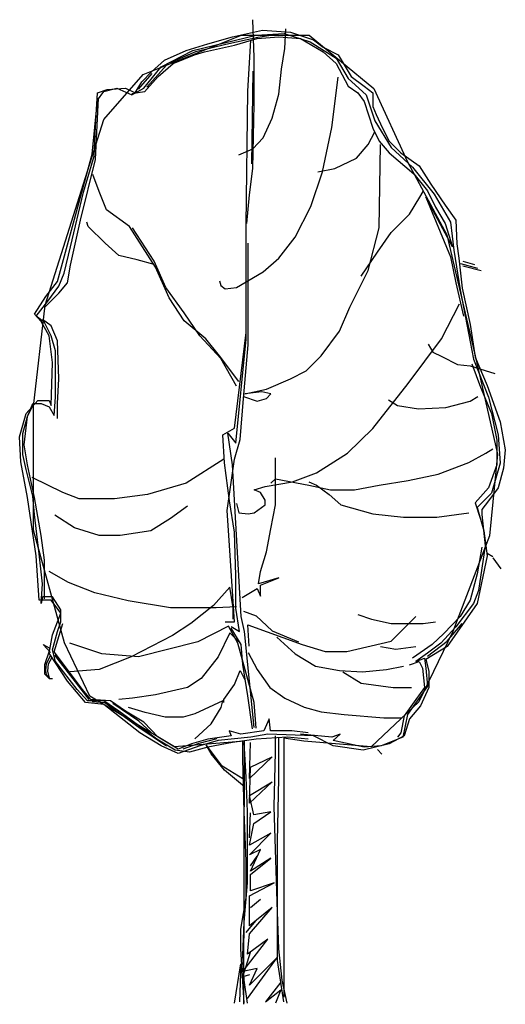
# Model space of a CAD drawing. Extents: x 31.3 to 37.3, y 32.6 to 44.8.
import ezdxf

# ---------------------------------------------------------------- set-up
doc = ezdxf.new("R2010")
doc.units = 0
doc.header["$LTSCALE"] = 40
doc.layers.get('0').update_dxf_attribs({"linetype": 'CONTINUOUS'})
doc.layers.add('TR_OUT', color=7, linetype='CONTINUOUS')

msp = doc.modelspace()

# ---------------------------------------------------------------- linework, layer by layer
at = {"color": 0}
for p, q in [((34.227, 44.299), (34.21, 44.766)), ((33.47, 44.387), (34.251, 44.573)), ((33.961, 44.556), (34.331, 44.637)), ((34.251, 44.573), (34.597, 44.597)), ((34.275, 44.552), (34.492, 44.584)), ((34.331, 44.637), (34.677, 44.613)), ((34.597, 44.597), (34.919, 44.492)), ((34.605, 44.412), (34.621, 44.653)), ((34.677, 44.613), (34.959, 44.516)), ((33.389, 44.387), (33.655, 44.468)), ((33.51, 44.375), (33.88, 44.464)), ((33.615, 44.371), (33.985, 44.452)), ((33.655, 44.468), (33.961, 44.556)), ((33.88, 44.464), (34.275, 44.552)), ((33.985, 44.452), (34.267, 44.532)), ((34.149, 43.884), (34.188, 44.514)), ((34.267, 44.532), (34.532, 44.556)), ((34.532, 44.556), (34.798, 44.532)), ((34.798, 44.532), (35.08, 44.371)), ((34.919, 44.492), (35.241, 44.291)), ((34.959, 44.516), (35.08, 44.428)), ((33.083, 44.186), (33.47, 44.387)), ((33.124, 44.267), (33.389, 44.387)), ((33.196, 44.238), (33.51, 44.375)), ((33.228, 44.226), (33.494, 44.331)), ((33.494, 44.331), (33.615, 44.371)), ((34.565, 44.154), (34.605, 44.412)), ((35.08, 44.428), (35.265, 44.331)), ((35.08, 44.371), (35.241, 44.226)), ((35.265, 44.331), (35.426, 44.065)), ((33.148, 44.206), (32.906, 43.932)), ((32.963, 44.122), (33.124, 44.267)), ((33.043, 44.065), (33.228, 44.226)), ((34.227, 43.719), (34.227, 44.299)), ((35.241, 44.291), (35.386, 44.041)), ((35.241, 44.226), (35.386, 43.945)), ((32.802, 43.908), (32.971, 44.101)), ((32.842, 44.001), (32.963, 44.122)), ((32.866, 43.92), (33.083, 44.186)), ((34.21, 44.13), (34.194, 42.987)), ((34.532, 43.848), (34.565, 44.154)), ((32.761, 43.864), (32.842, 44.001)), ((32.874, 43.876), (33.043, 44.065)), ((35.185, 43.437), (35.265, 44.057)), ((35.386, 44.041), (35.611, 43.84)), ((35.426, 44.065), (35.587, 43.945)), ((32.27, 43.453), (32.294, 43.864)), ((32.294, 43.864), (32.415, 43.904)), ((32.294, 43.775), (32.375, 43.88)), ((32.375, 43.88), (32.536, 43.92)), ((32.415, 43.904), (32.641, 43.92)), ((32.536, 43.92), (32.721, 43.84)), ((32.641, 43.92), (32.761, 43.864)), ((32.721, 43.84), (32.866, 43.92)), ((32.874, 43.876), (32.721, 43.852)), ((34.129, 42.232), (34.149, 43.884)), ((34.452, 43.55), (34.532, 43.848)), ((35.386, 43.945), (35.507, 43.864)), ((35.507, 43.864), (35.587, 43.759)), ((35.587, 43.945), (35.692, 43.864)), ((35.611, 43.84), (35.716, 43.518)), ((35.692, 43.864), (35.692, 43.695)), ((32.23, 43.107), (32.294, 43.775)), ((32.27, 43.043), (32.31, 43.8)), ((34.21, 42.93), (34.227, 43.719)), ((35.587, 43.759), (35.692, 43.429)), ((35.692, 43.695), (35.732, 43.598)), ((35.732, 43.598), (35.813, 43.429)), ((34.339, 43.309), (34.452, 43.55)), ((35.716, 43.518), (35.917, 43.188)), ((32.254, 43.083), (32.27, 43.453)), ((35.072, 42.89), (35.185, 43.437)), ((35.635, 43.228), (35.716, 43.381)), ((35.692, 43.429), (35.772, 43.268)), ((35.813, 43.429), (35.893, 43.268)), ((34.21, 43.172), (34.339, 43.309)), ((35.49, 43.059), (35.635, 43.228)), ((35.772, 43.268), (35.893, 43.123)), ((35.772, 42.198), (35.788, 43.228)), ((35.893, 43.268), (36.038, 43.123)), ((31.988, 42.214), (32.23, 43.107)), ((34.041, 43.099), (34.21, 43.172)), ((35.893, 43.123), (36.199, 42.866)), ((35.917, 43.188), (36.183, 42.946)), ((36.038, 43.123), (36.263, 42.962)), ((32.085, 42.294), (32.27, 43.043)), ((32.125, 42.64), (32.254, 43.083)), ((35.225, 42.93), (35.49, 43.059)), ((32.318, 42.648), (32.238, 42.858)), ((34.17, 42.608), (34.21, 42.93)), ((34.927, 42.463), (35.072, 42.89)), ((35.015, 42.89), (35.225, 42.93)), ((36.183, 42.946), (36.449, 42.616)), ((36.199, 42.866), (36.368, 42.656)), ((36.263, 42.962), (36.408, 42.737)), ((36.408, 42.737), (36.585, 42.479)), ((31.964, 41.964), (32.125, 42.64)), ((32.407, 42.423), (32.318, 42.648)), ((36.271, 42.576), (36.312, 42.648)), ((36.368, 42.656), (36.465, 42.455)), ((36.449, 42.616), (36.65, 42.27)), ((34.138, 42.254), (34.17, 42.608)), ((36.143, 42.367), (36.271, 42.576)), ((36.344, 42.576), (36.65, 41.843)), ((36.674, 41.964), (36.344, 42.576)), ((32.689, 42.214), (32.407, 42.423)), ((34.734, 42.085), (34.927, 42.463)), ((36.465, 42.455), (36.585, 42.254)), ((36.585, 42.479), (36.714, 42.294)), ((31.964, 41.739), (32.085, 42.294)), ((32.182, 42.214), (32.166, 42.27)), ((35.917, 42.141), (36.143, 42.367)), ((36.585, 42.254), (36.674, 41.964)), ((36.65, 42.27), (36.69, 41.924)), ((36.714, 42.294), (36.73, 42.004)), ((31.803, 41.537), (31.988, 42.214)), ((32.391, 42.012), (32.182, 42.214)), ((33.011, 41.714), (32.689, 42.214)), ((32.995, 41.787), (32.729, 42.198)), ((34.129, 40.828), (34.129, 42.232)), ((35.635, 41.674), (35.772, 42.198)), ((35.748, 41.9), (35.917, 42.141)), ((32.56, 41.859), (32.391, 42.012)), ((34.154, 40.756), (34.154, 42.012)), ((34.532, 41.827), (34.734, 42.085)), ((31.884, 41.642), (31.964, 41.964)), ((35.547, 41.602), (35.748, 41.9)), ((36.69, 41.924), (36.771, 41.433)), ((36.73, 42.004), (36.754, 41.827)), ((32.785, 41.803), (32.56, 41.859)), ((32.995, 41.747), (32.785, 41.803)), ((33.14, 41.465), (32.995, 41.787)), ((34.129, 40.908), (34.129, 41.827)), ((34.339, 41.658), (34.532, 41.827)), ((36.65, 41.843), (36.714, 41.521)), ((36.754, 41.827), (36.795, 41.457)), ((36.803, 41.787), (36.948, 41.747)), ((31.924, 41.521), (31.964, 41.739)), ((33.18, 41.336), (33.011, 41.714)), ((34.009, 41.465), (34.339, 41.658)), ((35.41, 41.223), (35.635, 41.674)), ((36.988, 41.698), (36.779, 41.755)), ((36.803, 41.731), (37.028, 41.674)), ((31.658, 41.352), (31.803, 41.537)), ((31.819, 41.481), (31.884, 41.642)), ((33.8, 41.545), (33.816, 41.489)), ((31.682, 41.296), (31.819, 41.481)), ((31.819, 41.392), (31.924, 41.521)), ((33.365, 41.151), (33.14, 41.465)), ((33.816, 41.489), (33.872, 41.449)), ((33.872, 41.449), (34.009, 41.465)), ((36.714, 41.521), (36.811, 41.111)), ((36.771, 41.433), (36.932, 40.579)), ((36.795, 41.457), (36.891, 41.006)), ((31.521, 41.135), (31.658, 41.352)), ((31.538, 41.111), (31.682, 41.296)), ((31.642, 41.215), (31.819, 41.392)), ((33.365, 41.054), (33.18, 41.336)), ((35.281, 40.925), (35.41, 41.223)), ((36.537, 40.829), (36.762, 41.264)), ((31.602, 41.046), (31.521, 41.135)), ((31.642, 41.03), (31.538, 41.111)), ((31.699, 40.869), (31.602, 41.046)), ((31.723, 40.99), (31.618, 41.07)), ((33.558, 40.869), (33.365, 41.151)), ((33.631, 40.829), (33.365, 41.054)), ((31.723, 40.869), (31.642, 41.03)), ((31.803, 40.805), (31.723, 40.99)), ((35.056, 40.62), (35.281, 40.925)), ((36.891, 41.006), (36.956, 40.603)), ((31.739, 40.539), (31.699, 40.869)), ((31.779, 40.684), (31.723, 40.869)), ((31.819, 40.338), (31.803, 40.805)), ((33.816, 40.587), (33.558, 40.869)), ((33.8, 40.62), (33.631, 40.829)), ((33.984, 39.729), (34.129, 40.908)), ((34.004, 39.546), (34.129, 40.828)), ((36.126, 40.281), (36.537, 40.829)), ((31.779, 40.394), (31.779, 40.684)), ((34.098, 40.096), (34.154, 40.756)), ((36.376, 40.764), (36.432, 40.668)), ((34.041, 40.306), (33.8, 40.62)), ((34.009, 40.249), (33.816, 40.587)), ((34.871, 40.434), (35.056, 40.62)), ((36.432, 40.668), (36.545, 40.612)), ((36.545, 40.612), (36.738, 40.515)), ((36.932, 40.579), (37.117, 40.112)), ((36.956, 40.603), (37.101, 40.257)), ((31.723, 40.008), (31.739, 40.539)), ((34.677, 40.338), (34.871, 40.434)), ((36.738, 40.515), (36.891, 40.499)), ((36.891, 40.499), (37.197, 40.402)), ((36.915, 40.523), (37.02, 40.233)), ((31.779, 40.112), (31.779, 40.394)), ((31.803, 40.032), (31.819, 40.338)), ((34.379, 40.209), (34.677, 40.338)), ((34.114, 40.153), (34.379, 40.209)), ((35.692, 39.726), (36.126, 40.281)), ((37.02, 40.233), (37.157, 39.911)), ((37.101, 40.257), (37.262, 39.806)), ((31.417, 39.911), (31.562, 40.072)), ((31.562, 40.072), (31.699, 40.072)), ((31.699, 40.072), (31.723, 40.008)), ((31.763, 39.887), (31.779, 40.112)), ((34.057, 39.589), (34.098, 40.096)), ((34.098, 40.12), (34.267, 40.064)), ((34.323, 40.177), (34.114, 40.153)), ((34.267, 40.064), (34.379, 40.096)), ((34.436, 40.153), (34.323, 40.177)), ((34.379, 40.096), (34.436, 40.153)), ((35.885, 40.08), (35.998, 40.008)), ((36.891, 40.064), (36.988, 40.12)), ((37.117, 40.112), (37.237, 39.645)), ((31.433, 39.871), (31.497, 40.032)), ((31.433, 39.871), (31.497, 40.008)), ((31.497, 40.032), (31.602, 40.032)), ((31.602, 40.032), (31.699, 39.992)), ((31.699, 39.992), (31.763, 39.887)), ((31.803, 39.847), (31.803, 40.032)), ((35.998, 40.008), (36.255, 39.967)), ((36.255, 39.967), (36.593, 39.984)), ((36.593, 39.984), (36.891, 40.064)), ((31.336, 39.621), (31.417, 39.911)), ((31.377, 39.662), (31.433, 39.871)), ((31.393, 39.525), (31.433, 39.871)), ((37.157, 39.911), (37.221, 39.581)), ((33.842, 39.646), (33.984, 39.729)), ((35.378, 39.42), (35.692, 39.726)), ((37.262, 39.806), (37.326, 39.46)), ((31.352, 39.315), (31.336, 39.621)), ((31.377, 39.404), (31.377, 39.662)), ((33.863, 39.3), (33.842, 39.646)), ((33.904, 39.667), (34.004, 39.546)), ((33.963, 39.279), (33.904, 39.667)), ((33.985, 39.348), (34.057, 39.589)), ((37.221, 39.581), (37.221, 39.275)), ((37.237, 39.645), (37.262, 39.299)), ((31.433, 39.275), (31.393, 39.525)), ((37.085, 39.42), (37.173, 39.476)), ((37.326, 39.46), (37.302, 39.235)), ((31.417, 39.219), (31.377, 39.404)), ((33.856, 39.348), (33.389, 39.05)), ((33.896, 38.712), (33.985, 39.348)), ((34.492, 39.235), (34.492, 39.364)), ((34.999, 39.178), (35.378, 39.42)), ((36.875, 39.307), (37.085, 39.42)), ((31.433, 38.873), (31.352, 39.315)), ((31.497, 38.889), (31.417, 39.219)), ((31.521, 38.873), (31.433, 39.275)), ((33.925, 38.833), (33.863, 39.3)), ((34.067, 37.406), (33.963, 39.279)), ((34.492, 38.784), (34.492, 39.235)), ((36.497, 39.162), (36.875, 39.307)), ((37.221, 39.275), (37.117, 38.993)), ((37.262, 39.299), (37.157, 38.929)), ((37.302, 39.235), (37.237, 38.993)), ((31.868, 38.937), (31.489, 39.122)), ((34.436, 39.05), (34.492, 39.106)), ((34.492, 39.106), (34.903, 39.025)), ((34.702, 39.066), (34.999, 39.178)), ((36.126, 39.082), (36.497, 39.162)), ((33.389, 39.05), (32.914, 38.913)), ((34.227, 38.969), (34.363, 39.009)), ((34.363, 39.009), (34.702, 39.066)), ((34.903, 39.066), (34.999, 39.025)), ((34.903, 39.025), (35.168, 38.969)), ((34.999, 39.025), (35.152, 38.913)), ((35.466, 38.969), (35.772, 39.025)), ((35.772, 39.025), (36.126, 39.082)), ((37.117, 38.993), (36.956, 38.808)), ((37.237, 38.993), (37.117, 38.832)), ((31.538, 38.156), (31.433, 38.873)), ((31.521, 38.663), (31.497, 38.889)), ((31.602, 38.406), (31.521, 38.873)), ((32.069, 38.856), (31.868, 38.937)), ((32.504, 38.856), (32.069, 38.856)), ((32.914, 38.913), (32.504, 38.856)), ((34.307, 38.937), (34.227, 38.969)), ((34.363, 38.84), (34.307, 38.937)), ((35.152, 38.913), (35.297, 38.784)), ((35.168, 38.969), (35.466, 38.969)), ((37.157, 38.929), (36.98, 38.752)), ((33.405, 38.768), (33.196, 38.615)), ((33.984, 38.446), (33.925, 38.833)), ((34.009, 38.8), (34.041, 38.687)), ((34.227, 38.687), (34.363, 38.784)), ((34.363, 38.784), (34.363, 38.84)), ((34.436, 38.486), (34.492, 38.784)), ((35.297, 38.784), (35.692, 38.671)), ((36.956, 38.808), (37.02, 38.607)), ((36.98, 38.752), (37.06, 38.462)), ((37.117, 38.832), (37.036, 38.728)), ((31.578, 38.18), (31.521, 38.663)), ((32.013, 38.502), (31.771, 38.655)), ((33.196, 38.615), (32.954, 38.462)), ((33.929, 38.22), (33.896, 38.712)), ((34.041, 38.687), (34.154, 38.671)), ((34.154, 38.671), (34.227, 38.687)), ((35.692, 38.671), (36.07, 38.631)), ((36.07, 38.631), (36.481, 38.631)), ((36.481, 38.631), (36.875, 38.687)), ((37.036, 38.728), (37.036, 38.663)), ((37.036, 38.663), (37.076, 38.277)), ((32.318, 38.406), (32.013, 38.502)), ((31.642, 38.1), (31.602, 38.406)), ((32.576, 38.406), (32.318, 38.406)), ((32.954, 38.462), (32.576, 38.406)), ((34.004, 37.914), (33.984, 38.446)), ((34.379, 38.204), (34.436, 38.486)), ((37.06, 38.462), (37.101, 38.156)), ((37.036, 38.261), (36.98, 37.931)), ((37.076, 38.277), (36.996, 37.729)), ((31.578, 37.609), (31.538, 38.156)), ((31.618, 37.81), (31.578, 38.18)), ((33.985, 37.343), (33.929, 38.22)), ((34.307, 37.963), (34.379, 38.204)), ((37.101, 38.156), (36.98, 37.568)), ((37.101, 38.188), (37.173, 38.148)), ((37.173, 38.132), (37.27, 37.995)), ((31.642, 37.625), (31.642, 38.1)), ((31.94, 37.826), (31.699, 37.963)), ((34.004, 37.509), (34.004, 37.914)), ((34.283, 37.81), (34.307, 37.963)), ((34.532, 37.882), (34.283, 37.81)), ((34.307, 37.794), (34.532, 37.882)), ((36.98, 37.931), (36.891, 37.609)), ((31.602, 37.568), (31.618, 37.81)), ((32.262, 37.697), (31.94, 37.826)), ((33.929, 37.77), (33.727, 37.544)), ((33.969, 37.512), (33.929, 37.77)), ((34.307, 37.657), (34.307, 37.794)), ((31.618, 37.649), (31.602, 37.568)), ((31.739, 37.649), (31.618, 37.649)), ((31.843, 37.488), (31.739, 37.649)), ((32.673, 37.601), (32.262, 37.697)), ((34.082, 37.641), (34.267, 37.753)), ((34.267, 37.753), (34.307, 37.657)), ((36.996, 37.729), (36.932, 37.568)), ((31.723, 37.609), (31.578, 37.609)), ((31.843, 37.448), (31.723, 37.609)), ((33.196, 37.512), (32.673, 37.601)), ((33.727, 37.544), (33.446, 37.319)), ((34.009, 37.528), (33.76, 37.512)), ((36.98, 37.568), (36.61, 37.037)), ((36.932, 37.568), (36.714, 37.278)), ((36.891, 37.609), (36.771, 37.407)), ((31.739, 37.182), (31.843, 37.448)), ((31.843, 37.343), (31.843, 37.488)), ((33.76, 37.512), (33.196, 37.512)), ((33.969, 37.375), (33.969, 37.512)), ((34.046, 37.222), (34.004, 37.509)), ((34.108, 37.222), (34.067, 37.406)), ((34.098, 37.472), (34.251, 37.415)), ((34.251, 37.415), (34.452, 37.23)), ((35.507, 37.431), (35.676, 37.375)), ((35.92, 37.101), (36.224, 37.406)), ((36.771, 37.407), (36.569, 37.198)), ((31.763, 36.973), (31.868, 37.319)), ((31.803, 37.222), (31.843, 37.343)), ((33.446, 37.319), (33.22, 37.174)), ((33.913, 37.287), (33.534, 37.093)), ((33.872, 37.343), (33.985, 37.343)), ((34.025, 37.077), (33.913, 37.287)), ((33.946, 37.285), (34.046, 37.222)), ((34.149, 37.305), (34.82, 37.06)), ((34.167, 37.039), (34.149, 37.305)), ((35.676, 37.375), (35.917, 37.319)), ((35.917, 37.319), (36.312, 37.319)), ((36.312, 37.319), (36.465, 37.343)), ((36.714, 37.278), (36.529, 37.077)), ((36.61, 37.101), (36.795, 37.319)), ((31.699, 36.956), (31.739, 37.182)), ((31.739, 36.997), (31.803, 37.222)), ((33.22, 37.174), (32.713, 36.908)), ((33.929, 37.206), (33.784, 36.908)), ((34.041, 37.093), (33.929, 37.206)), ((34.067, 37.06), (33.946, 37.264)), ((34.229, 36.04), (34.108, 37.222)), ((34.452, 37.23), (34.774, 37.093)), ((36.569, 37.198), (36.424, 37.061)), ((31.626, 37.061), (31.699, 37.021)), ((31.715, 36.964), (31.626, 37.061)), ((32.351, 36.948), (31.956, 37.077)), ((33.534, 37.093), (32.802, 36.908)), ((34.227, 36.345), (34.025, 37.077)), ((34.087, 36.814), (34.067, 37.06)), ((34.508, 37.15), (34.734, 36.948)), ((34.82, 37.06), (35.104, 36.977)), ((35.37, 36.977), (35.92, 37.101)), ((35.788, 37.037), (35.974, 37.005)), ((35.974, 37.005), (36.223, 37.037)), ((36.424, 37.061), (36.183, 36.892)), ((36.61, 37.037), (36.344, 36.876)), ((36.368, 36.916), (36.61, 37.101)), ((36.529, 37.077), (36.368, 36.956)), ((31.699, 36.981), (31.642, 36.812)), ((31.713, 36.917), (31.663, 36.825)), ((31.924, 36.61), (31.699, 36.956)), ((31.779, 36.852), (31.739, 36.997)), ((31.924, 36.755), (31.763, 36.973)), ((32.195, 36.385), (31.769, 36.931)), ((32.713, 36.908), (32.318, 36.755)), ((32.802, 36.908), (32.351, 36.948)), ((33.784, 36.908), (33.574, 36.642)), ((34.154, 36.964), (34.267, 36.755)), ((34.734, 36.948), (34.983, 36.795)), ((35.104, 36.977), (35.37, 36.977)), ((36.368, 36.956), (36.223, 36.852)), ((31.642, 36.812), (31.642, 36.699)), ((31.663, 36.825), (31.656, 36.739)), ((31.684, 36.732), (31.691, 36.825)), ((31.691, 36.825), (31.733, 36.896)), ((32.045, 36.506), (31.779, 36.852)), ((34.149, 36.427), (34.087, 36.814)), ((34.983, 36.795), (35.281, 36.739)), ((35.861, 36.755), (36.07, 36.795)), ((36.143, 36.812), (36.263, 36.852)), ((36.223, 36.852), (36.328, 36.892)), ((36.263, 36.852), (36.304, 36.771)), ((36.328, 36.892), (36.344, 36.771)), ((36.344, 36.876), (36.384, 36.731)), ((31.642, 36.699), (31.699, 36.642)), ((31.656, 36.739), (31.663, 36.69)), ((31.663, 36.69), (31.706, 36.647)), ((31.706, 36.647), (31.684, 36.732)), ((32.109, 36.506), (31.924, 36.755)), ((32.318, 36.755), (31.956, 36.723)), ((33.985, 36.57), (34.057, 36.739)), ((34.057, 36.739), (34.114, 36.626)), ((34.267, 36.755), (34.42, 36.53)), ((35.281, 36.739), (35.563, 36.723)), ((35.321, 36.723), (35.547, 36.586)), ((35.563, 36.723), (35.861, 36.755)), ((36.304, 36.771), (36.328, 36.53)), ((36.344, 36.771), (36.368, 36.546)), ((36.384, 36.731), (36.384, 36.53)), ((31.699, 36.642), (31.739, 36.642)), ((32.149, 36.345), (31.924, 36.61)), ((33.574, 36.642), (33.405, 36.53)), ((33.856, 36.385), (33.985, 36.57)), ((35.547, 36.586), (35.941, 36.53)), ((36.368, 36.546), (36.239, 36.369)), ((32.174, 36.369), (32.045, 36.506)), ((32.214, 36.385), (32.109, 36.506)), ((33.011, 36.441), (32.729, 36.401)), ((33.405, 36.53), (33.011, 36.441)), ((34.208, 36.023), (34.149, 36.427)), ((34.42, 36.53), (34.605, 36.401)), ((35.941, 36.53), (36.167, 36.53)), ((36.328, 36.53), (36.223, 36.385)), ((36.384, 36.53), (36.279, 36.304)), ((32.375, 36.32), (32.149, 36.345)), ((32.375, 36.369), (32.174, 36.369)), ((32.455, 36.369), (32.214, 36.385)), ((32.386, 36.341), (32.231, 36.356)), ((32.56, 36.24), (32.375, 36.369)), ((32.818, 35.974), (32.375, 36.32)), ((32.806, 36.037), (32.386, 36.341)), ((32.641, 36.24), (32.455, 36.369)), ((32.806, 36.115), (32.486, 36.335)), ((32.729, 36.401), (32.56, 36.385)), ((33.842, 36.368), (33.496, 36.206)), ((33.821, 36.285), (33.842, 36.368)), ((33.856, 36.345), (33.856, 36.385)), ((34.251, 36.031), (34.227, 36.345)), ((34.605, 36.401), (34.846, 36.288)), ((36.223, 36.385), (36.078, 36.184)), ((36.239, 36.369), (36.118, 36.2)), ((36.279, 36.304), (36.143, 36.143)), ((32.802, 36.063), (32.56, 36.24)), ((32.866, 36.103), (32.641, 36.24)), ((32.884, 36.223), (32.68, 36.285)), ((33.13, 36.164), (32.884, 36.223)), ((33.496, 36.206), (33.354, 36.164)), ((33.7, 36.082), (33.821, 36.285)), ((34.846, 36.288), (35.056, 36.232)), ((35.056, 36.232), (35.338, 36.2)), ((35.338, 36.2), (35.829, 36.159)), ((36.078, 36.184), (36.038, 35.974)), ((36.118, 36.2), (36.062, 35.918)), ((33.027, 35.894), (32.802, 36.063)), ((32.955, 35.98), (32.806, 36.115)), ((33.043, 35.918), (32.866, 36.103)), ((33.354, 36.164), (33.13, 36.164)), ((33.496, 35.898), (33.7, 36.082)), ((34.412, 36.143), (34.347, 35.998)), ((34.428, 35.998), (34.412, 36.143)), ((35.829, 36.159), (36.054, 36.159)), ((36.143, 36.143), (36.078, 35.934)), ((33.147, 35.81), (32.806, 36.037)), ((33.083, 35.813), (32.818, 35.974)), ((33.921, 35.998), (33.945, 35.934)), ((34.065, 35.958), (33.921, 35.998)), ((34.347, 35.998), (34.065, 35.958)), ((34.396, 35.958), (34.186, 35.918)), ((34.959, 35.934), (34.396, 35.958)), ((34.693, 35.998), (34.428, 35.998)), ((34.895, 35.974), (34.693, 35.998)), ((35.185, 35.918), (34.798, 35.958)), ((35.289, 35.958), (35.185, 35.918)), ((35.201, 35.878), (35.289, 35.958)), ((36.038, 35.974), (35.998, 35.918)), ((33.252, 35.757), (33.027, 35.894)), ((33.293, 35.773), (33.043, 35.918)), ((33.454, 35.837), (33.293, 35.773)), ((33.353, 35.774), (33.552, 35.845)), ((33.655, 35.894), (33.454, 35.837)), ((33.552, 35.845), (33.771, 35.902)), ((33.784, 35.878), (33.558, 35.813)), ((33.638, 35.819), (33.821, 35.573)), ((33.7, 35.715), (33.638, 35.819)), ((33.945, 35.934), (33.655, 35.894)), ((33.961, 35.853), (33.655, 35.797)), ((34.186, 35.918), (33.784, 35.878)), ((34.251, 35.894), (33.961, 35.853)), ((34.089, 35.652), (34.089, 35.878)), ((34.129, 35.427), (34.105, 35.853)), ((34.169, 35.411), (34.185, 35.853)), ((34.637, 35.918), (34.251, 35.894)), ((34.491, 35.733), (34.491, 35.934)), ((34.531, 35.411), (34.531, 35.918)), ((34.895, 35.894), (34.637, 35.918)), ((35.201, 35.813), (34.959, 35.934)), ((35.507, 35.813), (35.201, 35.878)), ((35.893, 35.837), (35.571, 35.757)), ((36.062, 35.918), (35.796, 35.813)), ((36.078, 35.934), (35.893, 35.837)), ((33.293, 35.717), (33.083, 35.813)), ((33.429, 35.733), (33.252, 35.757)), ((33.558, 35.813), (33.293, 35.717)), ((33.655, 35.797), (33.429, 35.733)), ((33.863, 35.511), (33.7, 35.715)), ((34.475, 35.064), (34.491, 35.733)), ((35.571, 35.757), (35.201, 35.813)), ((35.587, 35.797), (35.507, 35.813)), ((35.796, 35.813), (35.587, 35.797)), ((35.804, 35.709), (35.748, 35.765)), ((33.821, 35.573), (34.087, 35.411)), ((34.105, 35), (34.089, 35.652)), ((34.451, 35.676), (34.169, 35.411)), ((34.185, 35.548), (34.451, 35.676)), ((34.108, 35.307), (33.863, 35.511)), ((34.169, 35.105), (34.185, 35.548)), ((34.145, 35), (34.129, 35.427)), ((34.451, 35.37), (34.169, 35.105)), ((34.169, 35.201), (34.451, 35.37)), ((34.515, 34.638), (34.531, 35.411)), ((34.226, 34.96), (34.169, 35.201)), ((34.129, 34.388), (34.105, 35)), ((34.145, 34.589), (34.145, 35)), ((34.169, 34.678), (34.185, 34.984)), ((34.435, 35), (34.226, 34.96)), ((34.226, 34.855), (34.435, 35)), ((34.491, 34.533), (34.475, 35.064)), ((34.169, 34.589), (34.226, 34.855)), ((34.435, 34.734), (34.169, 34.589)), ((34.169, 34.469), (34.435, 34.734)), ((34.515, 33.881), (34.515, 34.638)), ((34.145, 34.123), (34.145, 34.589)), ((34.306, 34.533), (34.169, 34.469)), ((34.185, 34.267), (34.306, 34.533)), ((34.515, 33.76), (34.491, 34.533)), ((34.129, 33.937), (34.129, 34.388)), ((34.185, 34.332), (34.266, 34.453)), ((34.435, 34.428), (34.185, 34.267)), ((34.185, 34.227), (34.435, 34.428)), ((34.105, 33.639), (34.145, 34.123)), ((34.169, 33.962), (34.475, 34.123)), ((34.185, 34.026), (34.185, 34.227)), ((34.475, 34.123), (34.185, 34.026)), ((34.065, 33.551), (34.129, 33.937)), ((34.169, 33.591), (34.169, 33.962)), ((34.185, 33.817), (34.306, 33.921)), ((34.515, 33.164), (34.515, 33.881)), ((34.451, 33.817), (34.169, 33.591)), ((34.169, 33.495), (34.451, 33.817)), ((34.531, 33.309), (34.515, 33.76)), ((34.089, 33.229), (34.105, 33.639)), ((34.129, 33.511), (34.25, 33.656)), ((34.065, 33.309), (34.065, 33.551)), ((34.089, 33.028), (34.395, 33.43)), ((34.145, 33.245), (34.169, 33.495)), ((34.395, 33.43), (34.145, 33.245)), ((34.105, 32.641), (34.065, 33.309)), ((34.089, 32.963), (34.185, 33.269)), ((34.572, 32.923), (34.531, 33.309)), ((34.105, 32.923), (34.089, 33.229)), ((34.145, 32.698), (34.515, 33.205)), ((34.515, 33.205), (34.169, 32.859)), ((34.596, 32.657), (34.515, 33.164)), ((33.984, 32.641), (34.065, 33.124)), ((34.065, 33.124), (34.048, 32.657)), ((34.266, 33.068), (34.089, 33.028)), ((34.169, 32.859), (34.266, 33.068)), ((34.169, 32.987), (34.089, 32.963)), ((34.145, 32.641), (34.105, 32.923)), ((34.636, 32.641), (34.572, 32.923)), ((34.556, 32.899), (34.37, 32.657)), ((34.37, 32.657), (34.556, 32.802)), ((34.556, 32.802), (34.491, 32.641))]:
    msp.add_line(p, q, dxfattribs=at)
at = {"layer": 'TR_OUT', "color": 0}
msp.add_lwpolyline([(34.102, 32.625), (34.108, 35.868), (33.244, 35.799), (32.202, 36.425), (31.891, 37.084), (31.508, 38.471), (31.508, 39.995), (31.649, 41.246), (32.376, 43.535), (32.861, 44.088), (34.074, 44.573), (34.908, 44.573), (35.704, 43.917), (36.121, 43.015), (36.606, 42.113), (36.954, 40.62), (37.231, 39.407), (37.129, 38.4), (36.678, 37.221), (36.261, 36.353), (35.67, 35.799), (34.84, 35.868), (34.594, 35.905), (34.594, 32.714)], dxfattribs=at)

doc.saveas('drawing.dxf')
